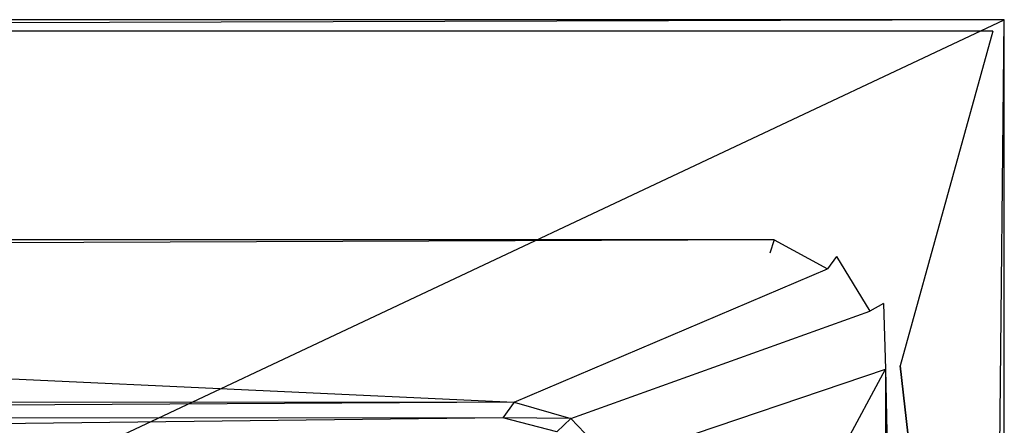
# Model space of a CAD drawing. Extents: x 0 to 1.7, y -0.8 to 0.
# Tile 6 of 6: x 1.27 to 1.7, y -0.17 to 0. Entities that reach past the tile are written whole.
import ezdxf

# ---------------------------------------------------------------- set-up
doc = ezdxf.new("R2010")
doc.units = 0
for name, color, linetype in [('L0_W_BA178SUB3LIV_6___REPLACEMT', 7, 'CONTINUOUS'), ('L1_W_BA178SUB3LIV_5___REPLACEMT', 7, 'CONTINUOUS'), ('L2_W_BA178SUB3LIV_4___REPLACEMT', 7, 'CONTINUOUS'), ('L3_W_BA178SUB3LIV_3___REPLACEMT', 7, 'CONTINUOUS'), ('L4_W_BA178SUB3LIV_2___REPLACEMT', 7, 'CONTINUOUS'), ('L5_W_BA178SUB3LIV_1___REPLACEMT', 7, 'CONTINUOUS')]:
    doc.layers.add(name, color=color, linetype=linetype)

msp = doc.modelspace()

# ---------------------------------------------------------------- linework, layer by layer
at = {"layer": 'L0_W_BA178SUB3LIV_6___REPLACEMT', "color": 8}
for points, invisible_edges in [([(1.600658, -0.095, 0.56), (0.099334, -0.095002, 0.56), (0.102254, -0.100686, 0.55559), (1.600658, -0.095, 0.56)], 14), ([(1.600658, -0.095, 0.56), (0.102254, -0.100686, 0.55559), (1.598726, -0.100743, 0.555222), (1.600658, -0.095, 0.56)], 14), ([(1.623726, -0.107442, 0.555222), (1.600658, -0.095, 0.56), (1.598726, -0.100743, 0.555222), (1.623726, -0.107442, 0.555222)], 13), ([(1.600658, -0.095, 0.56), (1.623726, -0.107442, 0.555222), (1.627588, -0.102216, 0.56), (1.600658, -0.095, 0.56)], 14), ([(1.642027, -0.125743, 0.555222), (1.627588, -0.102216, 0.56), (1.623726, -0.107442, 0.555222), (1.642027, -0.125743, 0.555222)], 13), ([(1.627588, -0.102216, 0.56), (1.642027, -0.125743, 0.555222), (1.647784, -0.122412, 0.56), (1.627588, -0.102216, 0.56)], 14), ([(1.648726, -0.150743, 0.555222), (1.647784, -0.122412, 0.56), (1.642027, -0.125743, 0.555222), (1.648726, -0.150743, 0.555222)], 13), ([(1.647784, -0.122412, 0.56), (1.648726, -0.150743, 0.555222), (1.655, -0.149342, 0.56), (1.647784, -0.122412, 0.56)], 14), ([(1.648726, -0.150743, 0.555222), (1.655, -0.422477, 0.56), (1.655, -0.149342, 0.56), (1.648726, -0.150743, 0.555222)], 14), ([(1.655, -0.422477, 0.56), (1.648726, -0.150743, 0.555222), (1.648726, -0.421179, 0.555222), (1.655, -0.422477, 0.56)], 13)]:
    msp.add_3dface(points, dxfattribs=dict(at, invisible_edges=invisible_edges))
at = {"layer": 'L1_W_BA178SUB3LIV_5___REPLACEMT', "color": 8}
for points, invisible_edges in [([(0.005032, -0.005, 0.56), (1.7, 0, 0.555), (0, 0, 0.555), (0.005032, -0.005, 0.56)], 13), ([(1.7, 0, 0.555), (0.005032, -0.005, 0.56), (1.695, -0.005, 0.56), (1.7, 0, 0.555)], 14), ([(1.7, 0, 0.555), (1.695, -0.496096, 0.56), (1.7, -0.5, 0.555), (1.7, 0, 0.555)], 13), ([(1.695, -0.496096, 0.56), (1.7, 0, 0.555), (1.695, -0.005, 0.56), (1.695, -0.496096, 0.56)], 14)]:
    msp.add_3dface(points, dxfattribs=dict(at, invisible_edges=invisible_edges))
at = {"layer": 'L2_W_BA178SUB3LIV_4___REPLACEMT', "color": 8}
for points, invisible_edges in [([(1.488491, -0.165047, 0.14184), (0.102254, -0.100686, 0.55559), (0.315198, -0.165495, 0.138961), (1.488491, -0.165047, 0.14184)], 13), ([(0.102254, -0.100686, 0.55559), (1.488491, -0.165047, 0.14184), (1.598726, -0.100743, 0.555222), (0.102254, -0.100686, 0.55559)], 14), ([(1.488491, -0.165047, 0.14184), (1.623726, -0.107442, 0.555222), (1.598726, -0.100743, 0.555222), (1.488491, -0.165047, 0.14184)], 14), ([(1.623726, -0.107442, 0.555222), (1.488491, -0.165047, 0.14184), (1.512843, -0.172124, 0.139412), (1.623726, -0.107442, 0.555222)], 13), ([(1.512843, -0.172124, 0.139412), (1.642027, -0.125743, 0.555222), (1.623726, -0.107442, 0.555222), (1.512843, -0.172124, 0.139412)], 14), ([(1.642027, -0.125743, 0.555222), (1.512843, -0.172124, 0.139412), (1.530821, -0.190613, 0.138201), (1.642027, -0.125743, 0.555222)], 13), ([(1.530821, -0.190613, 0.138201), (1.648726, -0.150743, 0.555222), (1.642027, -0.125743, 0.555222), (1.530821, -0.190613, 0.138201)], 14), ([(1.648726, -0.150743, 0.555222), (1.530821, -0.190613, 0.138201), (1.53771, -0.215502, 0.138914), (1.648726, -0.150743, 0.555222)], 13), ([(1.53773, -0.356432, 0.138988), (1.648726, -0.150743, 0.555222), (1.53771, -0.215502, 0.138914), (1.53773, -0.356432, 0.138988)], 14), ([(1.648726, -0.150743, 0.555222), (1.53773, -0.356432, 0.138988), (1.648726, -0.421179, 0.555222), (1.648726, -0.150743, 0.555222)], 13), ([(1.488491, -0.165047, 0.14184), (0.315198, -0.165495, 0.138961), (0.323354, -0.171981, 0.124077), (1.488491, -0.165047, 0.14184)], 14), ([(1.488491, -0.165047, 0.14184), (0.323354, -0.171981, 0.124077), (1.483576, -0.171834, 0.125507), (1.488491, -0.165047, 0.14184)], 14), ([(1.488491, -0.165047, 0.14184), (1.483576, -0.171834, 0.125507), (1.512843, -0.172124, 0.139412), (1.488491, -0.165047, 0.14184)], 14), ([(1.483576, -0.171834, 0.125507), (0.323354, -0.171981, 0.124077), (0.330187, -0.185246, 0.113711), (1.483576, -0.171834, 0.125507)], 14), ([(1.483576, -0.171834, 0.125507), (0.330187, -0.185246, 0.113711), (1.478973, -0.185454, 0.114092), (1.483576, -0.171834, 0.125507)], 14), ([(1.506835, -0.177865, 0.12418), (1.483576, -0.171834, 0.125507), (1.478973, -0.185454, 0.114092), (1.506835, -0.177865, 0.12418)], 14), ([(1.512843, -0.172124, 0.139412), (1.483576, -0.171834, 0.125507), (1.506835, -0.177865, 0.12418), (1.512843, -0.172124, 0.139412)], 14), ([(1.512843, -0.172124, 0.139412), (1.506835, -0.177865, 0.12418), (1.530821, -0.190613, 0.138201), (1.512843, -0.172124, 0.139412)], 14)]:
    msp.add_3dface(points, dxfattribs=dict(at, invisible_edges=invisible_edges))
at = {"layer": 'L3_W_BA178SUB3LIV_3___REPLACEMT', "color": 8}
for points, invisible_edges in [([(0.005032, -0.005, 0.56), (0.099334, -0.095002, 0.56), (1.695, -0.005, 0.56), (0.005032, -0.005, 0.56)], 10), ([(1.695, -0.005, 0.56), (0.099334, -0.095002, 0.56), (1.600658, -0.095, 0.56), (1.695, -0.005, 0.56)], 15), ([(1.695, -0.005, 0.56), (1.600658, -0.095, 0.56), (1.627588, -0.102216, 0.56), (1.695, -0.005, 0.56)], 15), ([(1.695, -0.005, 0.56), (1.627588, -0.102216, 0.56), (1.647784, -0.122412, 0.56), (1.695, -0.005, 0.56)], 15), ([(1.695, -0.005, 0.56), (1.647784, -0.122412, 0.56), (1.655, -0.149342, 0.56), (1.695, -0.005, 0.56)], 15), ([(1.695, -0.005, 0.56), (1.655, -0.149342, 0.56), (1.695, -0.496096, 0.56), (1.695, -0.005, 0.56)], 12), ([(1.655, -0.422477, 0.56), (1.695, -0.496096, 0.56), (1.655, -0.149342, 0.56), (1.655, -0.422477, 0.56)], 13)]:
    msp.add_3dface(points, dxfattribs=dict(at, invisible_edges=invisible_edges))
at = {"layer": 'L4_W_BA178SUB3LIV_2___REPLACEMT', "color": 8}
for points, invisible_edges in [([(0, 0, 0.555), (1.7, 0, 0.525), (0, 0, 0.525), (0, 0, 0.555)], 13), ([(1.7, 0, 0.525), (0, 0, 0.555), (1.7, 0, 0.555), (1.7, 0, 0.525)], 14), ([(1.7, 0, 0.525), (1.7, -0.5, 0.555), (1.7, -0.5, 0.525), (1.7, 0, 0.525)], 13), ([(1.7, -0.5, 0.555), (1.7, 0, 0.525), (1.7, 0, 0.555), (1.7, -0.5, 0.555)], 14)]:
    msp.add_3dface(points, dxfattribs=dict(at, invisible_edges=invisible_edges))
at = {"layer": 'L5_W_BA178SUB3LIV_1___REPLACEMT', "color": 8}
for points, invisible_edges in [([(0, 0), (1.7, 0, 0.525), (1.7, 0), (0, 0)], 13), ([(1.7, 0, 0.525), (0, 0), (0, 0, 0.525), (1.7, 0, 0.525)], 14), ([(1.7, 0), (0, -0.8), (0, 0), (1.7, 0)], 13), ([(0, -0.8), (1.7, 0), (0.5, -0.8), (0, -0.8)], 10), ([(0.5, -0.8), (1.7, 0), (1.7, -0.5), (0.5, -0.8)], 15), ([(1.7, 0), (1.7, -0.5, 0.525), (1.7, -0.5), (1.7, 0)], 13), ([(1.7, -0.5, 0.525), (1.7, 0), (1.7, 0, 0.525), (1.7, -0.5, 0.525)], 14)]:
    msp.add_3dface(points, dxfattribs=dict(at, invisible_edges=invisible_edges))

doc.saveas('drawing.dxf')
